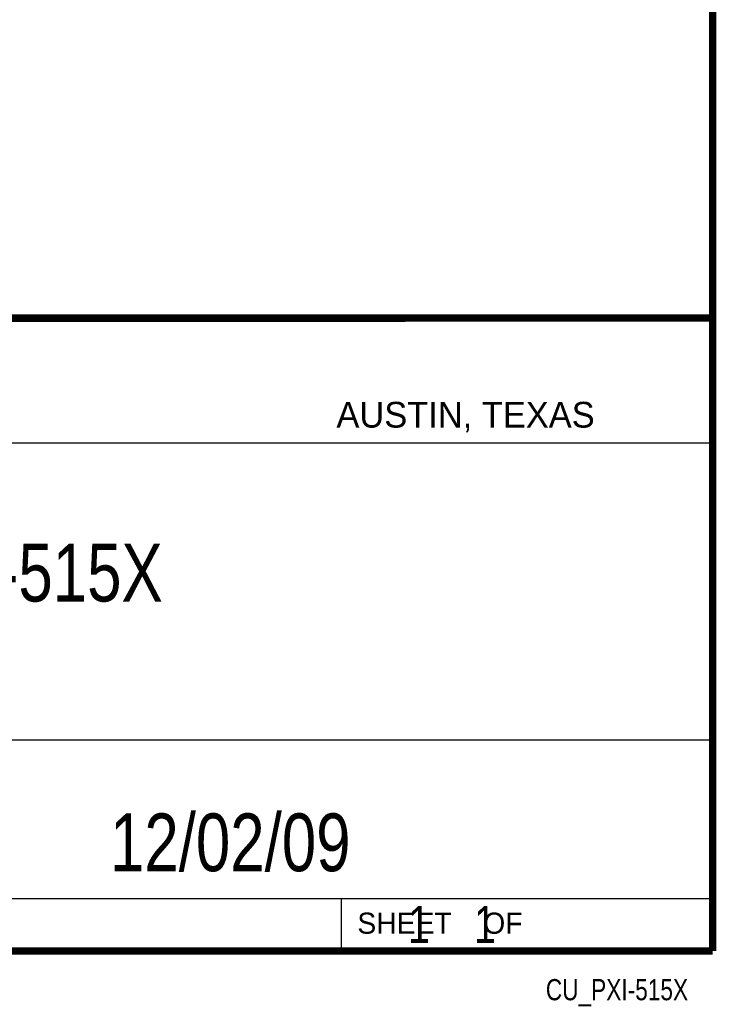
# Model space of a CAD drawing. Header units: inches. Extents: x 0.2 to 16.8, y 0.1 to 10.8.
# Tile 9 of 9: x 14.9 to 16.8, y 0.1 to 2.8. Entities that reach past the tile are written whole.
import ezdxf
from ezdxf.enums import TextEntityAlignment as Align

# ---------------------------------------------------------------- set-up
doc = ezdxf.new("R2010")
doc.units = ezdxf.units.IN
doc.header["$LTSCALE"] = 0.935
doc.header["$MEASUREMENT"] = 0
doc.layers.get('0').update_dxf_attribs({"linetype": 'CONTINUOUS'})
doc.styles.get("Standard").update_dxf_attribs({"font": 'txt', "width": 0.8})

msp = doc.modelspace()

# ---------------------------------------------------------------- linework, layer by layer
at = {"color": 2, "linetype": 'CONTINUOUS'}
for p, q in [((13.0652, 1.9695), (16.745, 1.9695)), ((16.745, 1.9695), (16.745, 0.2605)), ((13.0653, 1.6329), (16.75, 1.6329)), ((13.0652, 0.8295), (16.745, 0.8295)), ((13.0652, 0.4005), (16.745, 0.4005)), ((15.745, 0.4005), (15.745, 0.2605)), ((13.0652, 0.2605), (16.745, 0.2605)), ((15.7462, 0.2607), (16.7462, 0.2607)), ((15.7462, 0.2607), (15.7462, 0.2602)), ((15.7462, 0.2602), (16.7462, 0.2602)), ((16.7462, 0.2607), (16.7462, 0.2602))]:
    msp.add_line(p, q, dxfattribs=at)
at = {"color": 7, "linetype": 'CONTINUOUS', "const_width": 0.02}
for points in [[(16.75, 0.2586), (16.75, 10.7586)], [(11.4718, 1.9702), (16.75, 1.9707)], [(0.25, 0.2586), (16.75, 0.2586)]]:
    msp.add_lwpolyline(points, dxfattribs=at)

# ---------------------------------------------------------------- texts
at = {"color": 2, "linetype": 'CONTINUOUS'}
for s, height, p in [('AUSTIN, TEXAS', 0.069617, (15.7327, 1.6745)), ('SHEET    OF', 0.057262, (15.7892, 0.3052))]:
    msp.add_text(s, height=height, dxfattribs=at).set_placement(p)
at = {"color": 2, "linetype": 'CONTINUOUS', "width": 0.8}
msp.add_text('CU_PXI-515X', height=0.057262, dxfattribs=at).set_placement((16.6837, 0.1254), align=Align.RIGHT)
at = {"color": 7, "linetype": 'CONTINUOUS'}
for s, insert, char_height, width, attachment_point in [('PXI-515X\\P ', (14.9051, 1.3603), 0.15625, 1, 2), ('12/02/09 ', (15.4455, 0.6307), 0.15625, 1.125, 2), ('    1    1', (15.8075, 0.3805), 0.1, 0.8, 1)]:
    msp.add_mtext(s, dxfattribs=dict(at, insert=insert, char_height=char_height, width=width, attachment_point=attachment_point))

doc.saveas('drawing.dxf')
